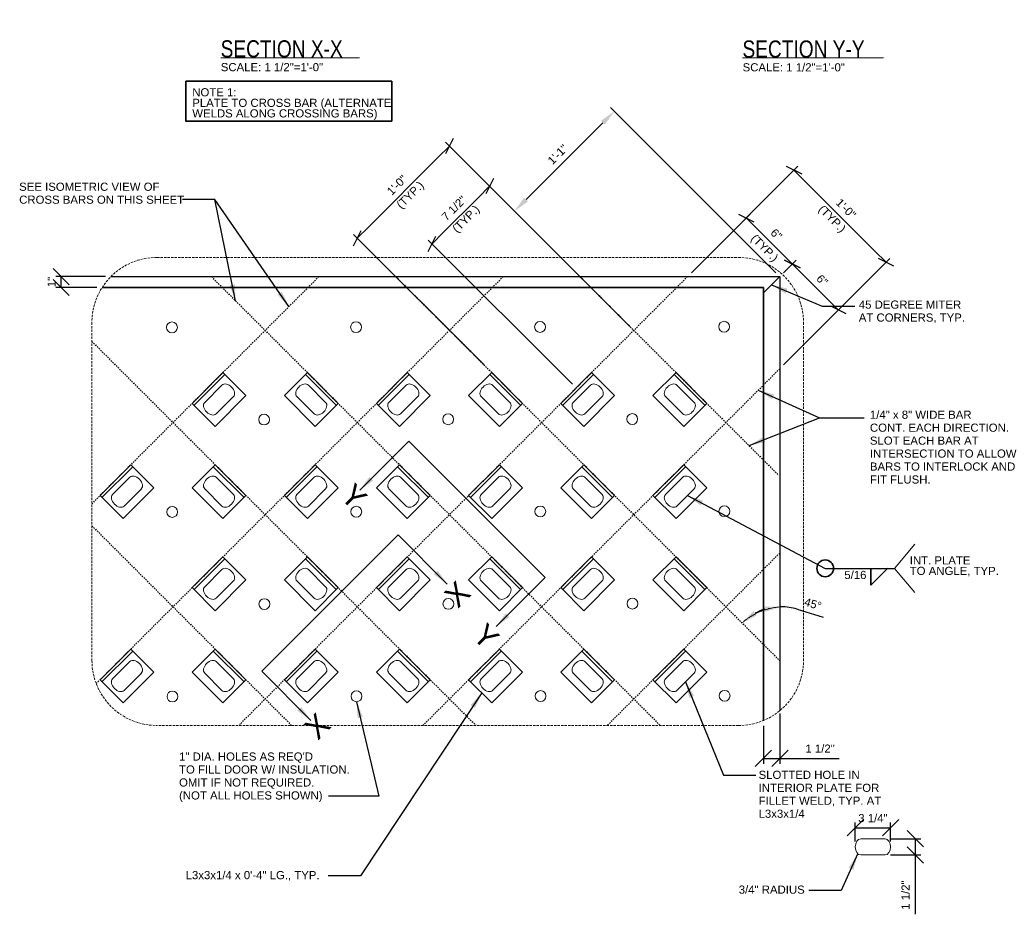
# Model space of a CAD drawing. Header units: inches. Extents: x -829 to 2226, y 10 to 4755.
# Tile 33 of 54: x 723 to 814, y 359 to 441. Entities that reach past the tile are written whole.
import ezdxf
from ezdxf.enums import TextEntityAlignment as Align

# ---------------------------------------------------------------- set-up
doc = ezdxf.new("R2010")
doc.units = ezdxf.units.IN
doc.header["$LTSCALE"] = 0.5
doc.header["$MEASUREMENT"] = 0
doc.linetypes.add('DGN Style 3', pattern=[0.621993, 0.444281, -0.177712])
doc.linetypes.add('HIDDEN', pattern=[0.375, 0.25, -0.125])
for name, color, linetype, lineweight in [('G-ANN-TTLB', 7, 'Continuous', 0), ('G-ANNO-DIM', 7, 'Continuous', 0), ('G-ANNO-DIMS', 7, 'Continuous', 35), ('G-ANNO-TEXT', 7, 'Continuous', 35), ('S-BRAC-DIA~', 7, 'Continuous', 30), ('S-FSTN-MISC', 7, 'Continuous', 25), ('S-STIF-LONG', 7, 'Continuous', 35), ('S-STIF-TRAN', 7, 'Continuous', 30)]:
    doc.layers.add(name, color=color, linetype=linetype, lineweight=lineweight)
doc.styles.add("1 1 2 1'-0", font='arial.ttf', dxfattribs={"height": 1})
doc.styles.add('AEC 1 1_2_1 0 Scale', font='arial.ttf', dxfattribs={"height": 0.75})
doc.styles.add('SUBTITLE 4.7625', font='romans.shx', dxfattribs={"width": 0.8, "height": 187.5})
doc.dimstyles.new("1 1 2 1'-0", dxfattribs={"dimtxt": 0.75, "dimasz": 1.5, "dimexe": 0.5, "dimexo": 0.5, "dimgap": 0.5, "dimtad": 1, "dimdec": 4, "dimzin": 15, "dimdsep": 46, "dimlunit": 4, "dimtxsty": 'AEC 1 1_2_1 0 Scale', "dimblk": '_Oblique_0.3', "dimcen": 0.09, "dimadec": 4, "dimazin": 3, "dimtfac": 1, "dimtdec": 4, "dimtofl": 0, "dimtmove": 0, "dimatfit": 3, "dimfxl": 1, "dimfrac": 2, "dimtolj": 1, "dimtzin": 15, "dimarcsym": 0})

# ---------------------------------------------------------------- blocks, each defined once
blk = doc.blocks.new('_Oblique_0.3')
at = {"color": 0, "linetype": 'ByBlock', "lineweight": -2}
for p, q in [((0, 0), (-1, 0)), ((0.5, 0.167), (-0.5, -0.167))]:
    blk.add_line(p, q, dxfattribs=at)
blk = doc.blocks.new('*U116')
at = {"layer": 'S-FSTN-MISC', "lineweight": 0}
for p, q in [((0.53, 0.884), (2.121, -0.707)), ((-0.53, -0.177), (1.061, -1.768))]:
    blk.add_line(p, q, dxfattribs=at)
blk.add_ellipse((0, 0.354), major_axis=(-0.53, -0.53), ratio=0.666667, start_param=3.141593, end_param=6.283185, dxfattribs=at)
at = {"layer": 'S-FSTN-MISC', "lineweight": 0, "extrusion": (0, 0, -1)}
blk.add_ellipse((1.591, -1.237), major_axis=(-0.53, -0.53), ratio=0.666667, start_param=3.141593, end_param=6.283185, dxfattribs=at)
blk = doc.blocks.new('_Oblique')
at = {"color": 0, "linetype": 'ByBlock', "lineweight": -2}
blk.add_line((-0.5, -0.5), (0.5, 0.5), dxfattribs=at)
blk = doc.blocks.new('*D133')
at = {"layer": 'Defpoints', "color": 0, "transparency": 16777216}
for p in [(802.767, 365.624), (802.767, 364.124), (805.54, 364.124)]:
    blk.add_point(p, dxfattribs=at)
at = {"layer": 'G-ANNO-DIMS', "color": 0, "lineweight": -2, "transparency": 16777216}
for p, q in [((803.267, 365.624), (806.04, 365.624)), ((805.54, 365.624), (805.54, 364.124)), ((803.267, 364.124), (806.04, 364.124)), ((805.54, 364.124), (805.54, 358.662))]:
    blk.add_line(p, q, dxfattribs=at)
at = {"layer": 'G-ANNO-DIMS', "color": 0, "lineweight": -2, "transparency": 16777216, "xscale": 1.5, "yscale": 1.5, "zscale": 1.5}
for p, rotation in [((805.54, 365.624), 90), ((805.54, 364.124), 270)]:
    blk.add_blockref('_Oblique', p, dxfattribs=dict(at, rotation=rotation))
at = {"layer": 'G-ANNO-DIMS', "color": 0, "transparency": 16777216, "insert": (804.653, 360.432), "char_height": 0.75, "attachment_point": 5, "rotation": 90, "style": 'AEC 1 1_2_1 0 Scale'}
blk.add_mtext('\\A1;1 1/2"', dxfattribs=at)
blk = doc.blocks.new('*D134')
at = {"layer": 'Defpoints', "color": 0, "transparency": 16777216}
for p in [(768.637, 423.411), (774.758, 417.289), (793.055, 417.377)]:
    blk.add_point(p, dxfattribs=at)
at = {"layer": 'G-ANNO-DIMS', "color": 0, "lineweight": -2, "transparency": 16777216}
for p, q in [((792.701, 417.731), (777.476, 432.956)), ((776.768, 431.542), (769.697, 424.471)), ((774.405, 417.643), (768.283, 423.764))]:
    blk.add_line(p, q, dxfattribs=at)
at = {"layer": 'G-ANNO-DIMS', "color": 0, "transparency": 16777216}
for points in [[(776.592, 431.719), (776.945, 431.366), (777.829, 432.603)], [(769.521, 424.648), (769.874, 424.294), (768.637, 423.411)]]:
    blk.add_solid(points, dxfattribs=at)
at = {"layer": 'G-ANNO-DIMS', "color": 0, "transparency": 16777216, "insert": (772.613, 428.627), "char_height": 0.75, "attachment_point": 5, "rotation": 45, "style": 'AEC 1 1_2_1 0 Scale'}
blk.add_mtext('\\A1;1\'-1"', dxfattribs=at)
blk = doc.blocks.new('*D135')
at = {"layer": 'Defpoints', "color": 0, "transparency": 16777216}
for p in [(793.08, 377.65), (791.555, 376.501), (793.08, 373.023)]:
    blk.add_point(p, dxfattribs=at)
at = {"layer": 'G-ANNO-DIMS', "color": 0, "lineweight": -2, "transparency": 16777216}
for p, q in [((793.08, 377.15), (793.08, 372.523)), ((791.555, 376.001), (791.555, 372.523)), ((791.555, 373.023), (793.08, 373.023)), ((793.08, 373.023), (798.542, 373.023))]:
    blk.add_line(p, q, dxfattribs=at)
at = {"layer": 'G-ANNO-DIMS', "color": 0, "lineweight": -2, "transparency": 16777216, "xscale": 1.5, "yscale": 1.5, "zscale": 1.5, "rotation": 180}
blk.add_blockref('_Oblique', (791.555, 373.023), dxfattribs=at)
at = {"layer": 'G-ANNO-DIMS', "color": 0, "lineweight": -2, "transparency": 16777216, "xscale": 1.5, "yscale": 1.5, "zscale": 1.5}
blk.add_blockref('_Oblique', (793.08, 373.023), dxfattribs=at)
at = {"layer": 'G-ANNO-DIMS', "color": 0, "transparency": 16777216, "insert": (796.772, 373.911), "char_height": 0.75, "attachment_point": 5, "style": 'AEC 1 1_2_1 0 Scale'}
blk.add_mtext('\\A1;1 1/2"', dxfattribs=at)
blk = doc.blocks.new('*D136')
at = {"layer": 'Defpoints', "color": 0, "transparency": 16777216}
for p in [(726.893, 417.377), (731.465, 417.377), (730.665, 416.377)]:
    blk.add_point(p, dxfattribs=at)
at = {"layer": 'G-ANNO-DIMS', "color": 0, "lineweight": -2, "transparency": 16777216}
for p, q in [((730.965, 417.377), (726.393, 417.377)), ((726.893, 416.377), (726.893, 417.377)), ((730.165, 416.377), (726.393, 416.377))]:
    blk.add_line(p, q, dxfattribs=at)
at = {"layer": 'G-ANNO-DIMS', "color": 0, "lineweight": -2, "transparency": 16777216, "xscale": 1.5, "yscale": 1.5, "zscale": 1.5}
for p, rotation in [((726.893, 417.377), 90), ((726.893, 416.377), 270)]:
    blk.add_blockref('_Oblique', p, dxfattribs=dict(at, rotation=rotation))
at = {"layer": 'G-ANNO-DIMS', "color": 0, "transparency": 16777216, "insert": (726.017, 416.877), "char_height": 0.75, "attachment_point": 5, "rotation": 90, "style": 'AEC 1 1_2_1 0 Scale'}
blk.add_mtext('\\A1;1"', dxfattribs=at)
blk = doc.blocks.new('*D137')
at = {"layer": 'Defpoints', "color": 0, "transparency": 16777216}
for p in [(758.174, 416.903), (793.176, 416.903), (790.636, 386.3), (793.176, 381.901)]:
    blk.add_point(p, dxfattribs=at)
at = {"layer": 'G-ANNO-DIM', "color": 0, "lineweight": -2, "transparency": 16777216}
blk.add_line((794.659, 386.759), (797.052, 386.029), dxfattribs=at)
for start, end in [(106.98156, 118.01844), (73.01844, 90)]:
    blk.add_arc((793.176, 381.901), 5.08, start, end, dxfattribs=at)
at = {"layer": 'G-ANNO-DIM', "color": 0, "transparency": 16777216}
for points in [[(790.938, 386.184), (790.641, 386.586), (789.584, 385.493)], [(791.655, 387.006), (791.729, 386.512), (793.176, 386.981)]]:
    blk.add_solid(points, dxfattribs=at)
at = {"layer": 'G-ANNO-DIM', "color": 0, "transparency": 16777216, "insert": (796.113, 387.237), "char_height": 0.75, "attachment_point": 5, "rotation": 343.01844, "style": 'AEC 1 1_2_1 0 Scale'}
blk.add_mtext('\\A1;45°', dxfattribs=at)
blk = doc.blocks.new('*D121')
at = {"layer": 'Defpoints', "color": 0, "transparency": 16777216}
for p in [(803.267, 366.627), (800.017, 364.874), (803.267, 364.874)]:
    blk.add_point(p, dxfattribs=at)
at = {"layer": 'G-ANNO-DIMS', "color": 0, "lineweight": -2, "transparency": 16777216}
for p, q in [((800.017, 365.374), (800.017, 367.127)), ((800.017, 366.627), (803.267, 366.627)), ((803.267, 365.374), (803.267, 367.127))]:
    blk.add_line(p, q, dxfattribs=at)
at = {"layer": 'G-ANNO-DIMS', "color": 0, "lineweight": -2, "transparency": 16777216, "xscale": 1.5, "yscale": 1.5, "zscale": 1.5, "rotation": 180}
blk.add_blockref('_Oblique', (800.017, 366.627), dxfattribs=at)
at = {"layer": 'G-ANNO-DIMS', "color": 0, "lineweight": -2, "transparency": 16777216, "xscale": 1.5, "yscale": 1.5, "zscale": 1.5}
blk.add_blockref('_Oblique', (803.267, 366.627), dxfattribs=at)
at = {"layer": 'G-ANNO-DIMS', "color": 0, "transparency": 16777216, "insert": (801.642, 367.515), "char_height": 0.75, "attachment_point": 5, "style": 'AEC 1 1_2_1 0 Scale'}
blk.add_mtext('\\A1;3 1/4"', dxfattribs=at)
blk = doc.blocks.new('*U118')
at = {"layer": 'S-FSTN-MISC', "lineweight": 0}
for p, q in [((0.53, 0.884), (2.121, -0.707)), ((-0.53, -0.177), (1.061, -1.768))]:
    blk.add_line(p, q, dxfattribs=at)
blk.add_ellipse((0, 0.354), major_axis=(-0.53, -0.53), ratio=0.666667, start_param=3.141593, end_param=6.283185, dxfattribs=at)
at = {"layer": 'S-FSTN-MISC', "lineweight": 0, "extrusion": (0, 0, -1)}
blk.add_ellipse((1.591, -1.237), major_axis=(-0.53, -0.53), ratio=0.666667, start_param=3.141593, end_param=6.283185, dxfattribs=at)
blk = doc.blocks.new('*U117')
at = {"layer": 'G-ANNO-DIM', "color": 3}
blk.add_line((-1.25, -2, 0), (-1.25, 2, 0), dxfattribs=at)
blk.add_3dface([(-1.5, -2, 0), (-1.5, 2, 0), (1.5, 2, 0), (1.5, -2, 0)], dxfattribs=at)
at = {"layer": 'S-FSTN-MISC', "lineweight": 0, "rotation": 135.000000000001}
blk.add_blockref('*U118', (0.25, -0.875, 0), dxfattribs=at)
blk = doc.blocks.new('*D570')
at = {"layer": 'Defpoints', "color": 0, "transparency": 16777216}
for p in [(754.164, 420.913), (774.67, 417.377, -36.02), (766.185, 408.892, -36.02)]:
    blk.add_point(p, dxfattribs=at)
at = {"layer": 'G-ANNO-DIMS', "color": 0, "lineweight": -2, "transparency": 16777216}
for p, q in [((774.316, 417.731), (762.296, 429.751)), ((761.589, 428.337), (755.225, 421.973)), ((765.831, 409.246), (753.81, 421.266))]:
    blk.add_line(p, q, dxfattribs=at)
at = {"layer": 'G-ANNO-DIMS', "color": 0, "lineweight": -2, "transparency": 16777216, "xscale": 1.5, "yscale": 1.5, "zscale": 1.5}
for p, rotation in [((762.649, 429.398), 44.99999999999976), ((754.164, 420.913), 224.9999999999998)]:
    blk.add_blockref('_Oblique_0.3', p, dxfattribs=dict(at, rotation=rotation))
at = {"layer": 'G-ANNO-DIMS', "color": 0, "transparency": 16777216, "insert": (757.81, 425.807), "char_height": 0.75, "attachment_point": 5, "rotation": 45, "style": 'AEC 1 1_2_1 0 Scale'}
blk.add_mtext('\\A1;1\'-0"', dxfattribs=at)
blk = doc.blocks.new('*D571')
at = {"layer": 'Defpoints', "color": 0, "transparency": 16777216}
for p in [(794.373, 427.181), (784.569, 417.377, -36.02), (793.055, 408.892, -36.02)]:
    blk.add_point(p, dxfattribs=at)
at = {"layer": 'G-ANNO-DIMS', "color": 0, "lineweight": -2, "transparency": 16777216}
for p, q in [((784.923, 417.731), (794.727, 427.535)), ((801.798, 419.757), (795.434, 426.121)), ((793.408, 409.246), (803.212, 419.05))]:
    blk.add_line(p, q, dxfattribs=at)
at = {"layer": 'G-ANNO-DIMS', "color": 0, "lineweight": -2, "transparency": 16777216, "xscale": 1.5, "yscale": 1.5, "zscale": 1.5}
for p, rotation in [((794.373, 427.181), 135.0000000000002), ((802.859, 418.696), 315.0000000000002)]:
    blk.add_blockref('_Oblique_0.3', p, dxfattribs=dict(at, rotation=rotation))
at = {"layer": 'G-ANNO-DIMS', "color": 0, "transparency": 16777216, "insert": (799.161, 423.643), "char_height": 0.75, "attachment_point": 5, "rotation": 315, "style": 'AEC 1 1_2_1 0 Scale'}
blk.add_mtext('\\A1;1\'-0"', dxfattribs=at)
blk = doc.blocks.new('*D572')
at = {"layer": 'Defpoints', "color": 0, "transparency": 16777216}
for p in [(766.348, 425.7), (779.62, 412.428, -36.02), (774.316, 407.124, -36.02)]:
    blk.add_point(p, dxfattribs=at)
at = {"layer": 'G-ANNO-DIMS', "color": 0, "lineweight": -2, "transparency": 16777216}
for p, q in [((779.266, 412.781), (765.994, 426.053)), ((762.105, 421.457), (765.287, 424.639)), ((773.963, 407.478), (760.691, 420.75))]:
    blk.add_line(p, q, dxfattribs=at)
at = {"layer": 'G-ANNO-DIMS', "color": 0, "lineweight": -2, "transparency": 16777216, "xscale": 1.5, "yscale": 1.5, "zscale": 1.5}
for p, rotation in [((766.348, 425.7), 44.99999999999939), ((761.044, 420.396), 224.9999999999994)]:
    blk.add_blockref('_Oblique_0.3', p, dxfattribs=dict(at, rotation=rotation))
at = {"layer": 'G-ANNO-DIMS', "color": 0, "transparency": 16777216, "insert": (763.068, 423.676), "char_height": 0.75, "attachment_point": 5, "rotation": 45, "style": 'AEC 1 1_2_1 0 Scale'}
blk.add_mtext('\\A1;7 1/2"', dxfattribs=at)
blk = doc.blocks.new('*D573')
at = {"layer": 'Defpoints', "color": 0, "transparency": 16777216}
for p in [(789.977, 422.785), (788.812, 421.62), (793.055, 417.377, -36.02)]:
    blk.add_point(p, dxfattribs=at)
at = {"layer": 'G-ANNO-DIMS', "color": 0, "lineweight": -2, "transparency": 16777216}
for p, q in [((789.166, 421.974), (790.33, 423.138)), ((793.159, 419.603), (791.038, 421.724)), ((793.408, 417.731), (794.573, 418.896))]:
    blk.add_line(p, q, dxfattribs=at)
at = {"layer": 'G-ANNO-DIMS', "color": 0, "lineweight": -2, "transparency": 16777216, "xscale": 1.5, "yscale": 1.5, "zscale": 1.5}
for p, rotation in [((789.977, 422.785), 135), ((794.22, 418.542), 315)]:
    blk.add_blockref('_Oblique_0.3', p, dxfattribs=dict(at, rotation=rotation))
at = {"layer": 'G-ANNO-DIMS', "color": 0, "transparency": 16777216, "insert": (792.746, 421.265), "char_height": 0.75, "attachment_point": 5, "rotation": 315, "style": 'AEC 1 1_2_1 0 Scale'}
blk.add_mtext('\\A1;6"', dxfattribs=at)
blk = doc.blocks.new('*D574')
at = {"layer": 'Defpoints', "color": 0, "transparency": 16777216}
for p in [(793.055, 417.377, -36.02), (798.462, 414.3), (797.297, 413.135)]:
    blk.add_point(p, dxfattribs=at)
at = {"layer": 'G-ANNO-DIMS', "color": 0, "lineweight": -2, "transparency": 16777216}
for p, q in [((793.408, 417.731), (794.573, 418.896)), ((795.28, 417.482), (797.402, 415.36)), ((797.651, 413.488), (798.816, 414.653))]:
    blk.add_line(p, q, dxfattribs=at)
at = {"layer": 'G-ANNO-DIMS', "color": 0, "lineweight": -2, "transparency": 16777216, "xscale": 1.5, "yscale": 1.5, "zscale": 1.5}
for p, rotation in [((794.22, 418.542), 135), ((798.462, 414.3), 315)]:
    blk.add_blockref('_Oblique_0.3', p, dxfattribs=dict(at, rotation=rotation))
at = {"layer": 'G-ANNO-DIMS', "color": 0, "transparency": 16777216, "insert": (796.965, 417.045), "char_height": 0.75, "attachment_point": 5, "rotation": 315, "style": 'AEC 1 1_2_1 0 Scale'}
blk.add_mtext('\\A1;6"', dxfattribs=at)

msp = doc.modelspace()

# ---------------------------------------------------------------- linework, layer by layer
at = {"layer": 'G-ANN-TTLB', "color": 7, "linetype": 'Continuous', "lineweight": 13}
for p, q in [((741.59577, 437.53543, -72.03987), (754.36491, 437.53543, -72.03987)), ((789.64662, 437.51739, -72.03987), (802.62851, 437.51739, -72.03987))]:
    msp.add_line(p, q, dxfattribs=at)
at = {"layer": 'G-ANNO-DIM', "flags": 128}
msp.add_lwpolyline([(754.38678, 397.70618), (758.91571, 402.23511), (771.47283, 389.67799), (766.9439, 385.14906)], dxfattribs=at)
at = {"layer": 'G-ANNO-DIM', "elevation": -36.01993, "flags": 128}
msp.add_lwpolyline([(749.89368, 376.51605), (745.36475, 381.04498), (757.92187, 393.60211), (762.4508, 389.07318)], dxfattribs=at)
at = {"layer": 'G-ANNO-DIM', "lineweight": 0}
for centre in [(737.09553, 412.70209, -36.01993), (754.04397, 412.72422, -36.01993), (770.9924, 412.74634, -36.01993), (787.94084, 412.76847, -36.01993), (745.58084, 404.21678, -36.01993), (762.52928, 404.23891, -36.01993), (779.47771, 404.26103, -36.01993), (737.11771, 395.70935, -36.01993), (754.06615, 395.73147, -36.01993), (771.01459, 395.7536, -36.01993), (787.96303, 395.77572, -36.01993), (745.60302, 387.22404, -36.01993), (762.55146, 387.24616, -36.01993), (779.4999, 387.26829, -36.01993), (737.1399, 378.7166, -36.01993), (754.08834, 378.73873, -36.01993), (771.03677, 378.76085, -36.01993), (787.98521, 378.78298, -36.01993)]:
    msp.add_circle(centre, 0.5, dxfattribs=at)
at = {"layer": 'G-ANNO-DIM'}
msp.add_open_spline([(789.58384, 385.49286, -36.01993), (791.13515, 386.83563, -36.01993), (793.17563, 386.98063, -36.01993)], degree=2, dxfattribs=at)
at = {"layer": 'G-ANNO-DIMS', "linetype": 'DGN Style 3', "lineweight": 0}
for p, q in [((735.72314, 419.15019, -36.01993), (789.2553, 419.15019, -36.01993)), ((729.72314, 413.15019, -36.01993), (729.72314, 382.04255, -36.01993)), ((795.2553, 413.15019, -36.01993), (795.2553, 382.04255, -36.01993)), ((789.2553, 376.04255, -36.01993), (735.72314, 376.04255, -36.01993))]:
    msp.add_line(p, q, dxfattribs=at)
for centre, start, end in [((735.72314, 413.15019, -36.01993), 90, 180), ((735.72314, 382.04255, -36.01993), 180, 270), ((789.2553, 382.04255, -36.01993), 270, 0)]:
    msp.add_arc(centre, 6, start, end, dxfattribs=at)
at = {"layer": 'G-ANNO-DIMS', "linetype": 'DGN Style 3', "lineweight": 0, "extrusion": (0, 0, -1)}
msp.add_arc((-789.2553, 413.15019, 36.01993), 6, 90, 180, dxfattribs=at)
at = {"layer": 'G-ANNO-TEXT'}
for p, q in [((730.66494, 416.37736, -36.01993), (791.55467, 416.37736, -36.01993)), ((791.55467, 416.37736, -36.01993), (791.55467, 376.50063, -36.01993)), ((801.44627, 388.96899, -36.01993), (803.02687, 390.52048, -36.01993)), ((801.44627, 390.51768, -36.01993), (801.44627, 388.96899, -36.01993))]:
    msp.add_line(p, q, dxfattribs=at)
at = {"layer": 'G-ANNO-TEXT', "color": 7, "linetype": 'Continuous', "lineweight": 0}
for q in [(805.5075, 392.74898, -36.01993), (805.5075, 388.28638, -36.01993)]:
    msp.add_line((803.63522, 390.51768, -36.01993), q, dxfattribs=at)
at = {"layer": 'G-ANNO-TEXT'}
msp.add_circle((797.25026, 390.51768, -36.01993), 0.77216, dxfattribs=at)
msp.add_3dface([(738.35981, 435.36749), (757.33029, 435.36749), (757.33029, 431.69928), (738.35981, 431.69928)], dxfattribs=at)
at = {"layer": 'S-BRAC-DIA~'}
for p, q in [((731.46508, 417.37736, -36.01993), (793.05467, 417.37736, -36.01993)), ((793.05467, 417.37736, -36.01993), (791.55467, 415.87736, -36.01993)), ((793.05467, 417.37736, -36.01993), (793.05467, 377.39876, -36.01993))]:
    msp.add_line(p, q, dxfattribs=at)
at = {"layer": 'S-STIF-LONG', "color": 1, "linetype": 'HIDDEN'}
for p, q in [((740.72877, 417.37736, -36.01993), (782.06358, 376.04255, -36.01993)), ((757.69933, 417.37736, -36.01993), (793.05467, 382.02202, -36.01993)), ((774.6699, 417.37736, -36.01993), (792.96629, 399.08097, -36.01993)), ((729.72314, 411.41243, -36.01993), (765.09302, 376.04255, -36.01993)), ((729.72314, 394.44186, -36.01993), (748.12246, 376.04255, -36.01993))]:
    msp.add_line(p, q, dxfattribs=at)
at = {"layer": 'S-STIF-TRAN', "color": 30, "linetype": 'HIDDEN'}
for p, q in [((750.62827, 417.37736, -36.01993), (729.72314, 396.47223, -36.01993)), ((767.59883, 417.37736, -36.01993), (730.11948, 379.89801, -36.01993)), ((784.56939, 417.37736, -36.01993), (743.32297, 376.13094, -36.01993)), ((793.05467, 408.89207, -36.01993), (760.20515, 376.04255, -36.01993)), ((793.05467, 391.92151, -36.01993), (777.17571, 376.04255, -36.01993))]:
    msp.add_line(p, q, dxfattribs=at)

# ---------------------------------------------------------------- block references
at = {"layer": 'G-ANNO-DIM', "color": 3}
for p, rotation in [((741.43586, 406.06365, -36.01995), 315), ((749.92117, 406.06367, -36.01995), 224.9999999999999), ((758.40642, 406.06365, -36.01995), 315), ((766.89173, 406.06367, -36.01995), 224.9999999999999), ((775.37698, 406.06365, -36.01995), 315), ((783.86229, 406.06367, -36.01995), 224.9999999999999), ((732.95058, 397.57837, -36.01995), 315), ((741.43588, 397.57839, -36.01995), 224.9999999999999), ((749.92114, 397.57837, -36.01995), 315), ((758.40645, 397.57839, -36.01995), 224.9999999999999), ((766.8917, 397.57837, -36.01995), 315), ((775.37701, 397.57839, -36.01995), 224.9999999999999), ((783.86226, 397.57837, -36.01995), 315), ((741.43586, 389.09309, -36.01995), 315), ((749.92117, 389.09311, -36.01995), 224.9999999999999), ((758.40642, 389.09309, -36.01995), 315), ((766.89173, 389.09311, -36.01995), 224.9999999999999), ((775.37698, 389.09309, -36.01995), 315), ((783.86229, 389.09311, -36.01995), 224.9999999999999), ((732.95058, 380.60781, -36.01995), 315), ((741.43588, 380.60783, -36.01995), 224.9999999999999), ((749.92114, 380.60781, -36.01995), 315), ((758.40645, 380.60783, -36.01995), 224.9999999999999), ((766.8917, 380.60781, -36.01995), 315), ((775.37701, 380.60783, -36.01995), 224.9999999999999), ((783.86226, 380.60781, -36.01995), 315)]:
    msp.add_blockref('*U117', p, dxfattribs=dict(at, rotation=rotation))
at = {"layer": 'S-FSTN-MISC', "lineweight": 0, "rotation": 45.00000000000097}
msp.add_blockref('*U116', (800.76658, 364.62439, -36.01993), dxfattribs=at)

# ---------------------------------------------------------------- texts
at = {"layer": 'G-ANN-TTLB', "color": 7, "linetype": 'Continuous', "lineweight": 13, "char_height": 1.5748031, "attachment_point": 7, "line_spacing_factor": 0.72, "style": 'SUBTITLE 4.7625'}
for s, insert in [('\\fArial|b0|i0|c00|p39;SECTION X-X', (741.57813, 437.54255, -72.03987)), ('\\fArial|b0|i0|c00|p39;SECTION Y-Y', (789.62898, 437.52451, -72.03987))]:
    msp.add_mtext(s, dxfattribs=dict(at, insert=insert))
at = {"layer": 'G-ANN-TTLB', "color": 7, "linetype": 'Continuous', "lineweight": 0, "char_height": 0.75, "attachment_point": 8, "line_spacing_factor": 0.72, "style": 'AEC 1 1_2_1 0 Scale'}
for insert in [(746.30151, 436.28296, -72.03987), (794.35237, 436.26493, -72.03987)]:
    msp.add_mtext('\\fArial|b0|i0|c00|p39;SCALE: 1 1/2"=1\'-0"', dxfattribs=dict(at, insert=insert))
at = {"layer": 'G-ANNO-TEXT', "color": 7, "linetype": 'Continuous', "lineweight": 0}
for s, height, rotation, style, p in [('(TYP.)', 0.75, 45, 'AEC 1 1_2_1 0 Scale', (757.68492, 424.09745, -72.03987)), ('(TYP.)', 0.75, 45, 'AEC 1 1_2_1 0 Scale', (762.82249, 421.89302, -72.03987)), ('(TYP.)', 0.75, 315, 'AEC 1 1_2_1 0 Scale', (797.09357, 424.05004, -36.01993)), ('(TYP.)', 0.75, 315, 'AEC 1 1_2_1 0 Scale', (790.87019, 421.35734, -36.01993)), ('Y', 2, 315, "1 1 2 1'-0", (753.89447, 398.48982, -72.03987)), ('X', 2, 45, "1 1 2 1'-0", (761.99759, 388.18736, -108.0598)), ('Y', 2, 315, "1 1 2 1'-0", (766.05808, 385.60227, -72.03987)), ('X', 2, 45, "1 1 2 1'-0", (749.11004, 376.02375, -108.0598))]:
    msp.add_text(s, height=height, rotation=rotation, dxfattribs=dict(at, style=style)).set_placement(p, align=Align.TOP_LEFT)
at = {"layer": 'G-ANNO-TEXT', "color": 7, "linetype": 'Continuous', "lineweight": 0, "style": 'AEC 1 1_2_1 0 Scale'}
msp.add_text('5/16', height=0.75, dxfattribs=at).set_placement((799.00683, 390.28376, -36.01993), align=Align.TOP_LEFT)
at = {"layer": 'G-ANNO-TEXT', "color": 7, "linetype": 'Continuous', "lineweight": 0, "insert": (738.96606, 434.72684, -36.01993), "char_height": 0.75, "width": 21.0403463, "attachment_point": 1, "line_spacing_factor": 0.776524, "style": 'AEC 1 1_2_1 0 Scale'}
msp.add_mtext('NOTE 1: \\PPLATE TO CROSS BAR (ALTERNATE WELDS ALONG CROSSING BARS)', dxfattribs=at)
at = {"layer": 'G-ANNO-TEXT', "color": 7, "char_height": 0.75, "attachment_point": 1, "line_spacing_factor": 0.954331, "style": 'AEC 1 1_2_1 0 Scale'}
for s, insert, width in [('SEE ISOMETRIC VIEW OF CROSS BARS ON THIS SHEET', (723.02637, 426.03104, -36.01993), 15.3655291), ('45 DEGREE MITER\\PAT CORNERS, TYP.', (800.34035, 415.17666, -36.01993), 55.3711965), ('1/4" x 8" WIDE BAR\\PCONT. EACH DIRECTION. \\PSLOT EACH BAR AT\\PINTERSECTION TO ALLOW\\PBARS TO INTERLOCK AND \\PFIT FLUSH.', (801.36387, 405.0381, -36.01993), 55.3711965), ('SLOTTED HOLE IN\\PINTERIOR PLATE FOR \\PFILLET WELD, TYP. AT\\PL3x3x1/4', (791.11368, 371.88001, -36.01993), 55.3711965), ('3/4" RADIUS', (789.28492, 361.30892, -36.01993), 55.3711965)]:
    msp.add_mtext(s, dxfattribs=dict(at, insert=insert, width=width))
at = {"layer": 'G-ANNO-TEXT', "color": 7, "linetype": 'Continuous', "lineweight": 0, "insert": (805.03153, 391.62701, -36.01993), "char_height": 0.75, "attachment_point": 1, "line_spacing_factor": 0.776524, "style": 'AEC 1 1_2_1 0 Scale'}
msp.add_mtext('INT. PLATE\\PTO ANGLE, TYP.', dxfattribs=at)
at = {"layer": 'G-ANNO-TEXT', "color": 7, "char_height": 0.75, "attachment_point": 1, "line_spacing_factor": 0.954331, "style": 'AEC 1 1_2_1 0 Scale'}
for s, insert in [('1" DIA. HOLES AS REQ\'D\\PTO FILL DOOR W/ INSULATION. \\POMIT IF NOT REQUIRED.\\P(NOT ALL HOLES SHOWN)', (737.74991, 373.56291, -36.01993)), ('L3x3x1/4 x 0\'-4" LG., TYP.', (738.35627, 362.64691, -36.01993))]:
    msp.add_mtext(s, dxfattribs=dict(at, insert=insert))

# ---------------------------------------------------------------- dimensions: what is measured, and where the dimension line sits
at = {"layer": 'G-ANNO-DIM'}
dim = msp.add_angular_dim_3p(base=(790.63585, 386.30009, -36.01993), center=(793.17563, 381.90106, -36.01993), p1=(793.17563, 416.90284, -36.01993), p2=(758.17385, 416.90284, -36.01993), dimstyle="1 1 2 1'-0", override={"dimse1": 1, "dimse2": 1}, dxfattribs=at)
dim.commit()
dim.dimension.update_dxf_attribs({"geometry": '*D137', "text_midpoint": (796.11285, 387.23681, -36.01993)})
at = {"layer": 'G-ANNO-DIMS'}
dim = msp.add_linear_dim(base=(768.6367, 423.41055, -36.01993), p1=(793.05467, 417.37736, -36.01993), p2=(774.75829, 417.28897, -36.01993), angle=225, dimstyle="1 1 2 1'-0", dxfattribs=at)
dim.commit()
dim.dimension.update_dxf_attribs({"geometry": '*D134', "text_midpoint": (772.61309, 428.62655, -36.01993)})
for base, p1, p2, angle, picture, middle in [((754.16404, 420.91265), (774.6699, 417.37736, -36.01993), (766.18462, 408.89207, -36.01993), 225, '*D570', (758.43408, 425.1827)), ((794.37333, 427.18129), (793.05467, 408.89207, -36.01993), (784.56939, 417.37736, -36.01993), 135, '*D571', (798.53632, 423.0183)), ((766.34775, 425.6995), (774.31634, 407.12431, -36.01993), (779.61964, 412.42761, -36.01993), 45, '*D572', (763.6961, 423.04785)), ((789.97694, 422.7849), (793.05467, 417.37736, -36.01993), (788.81203, 421.62), 135, '*D573', (792.1215, 420.64033)), ((798.46222, 414.29962), (793.05467, 417.37736, -36.01993), (797.29731, 413.13472), 315, '*D574', (796.3409, 416.42094))]:
    dim = msp.add_linear_dim(base=base, p1=p1, p2=p2, angle=angle, dimstyle="1 1 2 1'-0", dxfattribs=at)
    dim.commit()
    dim.dimension.update_dxf_attribs({"geometry": picture, "text_midpoint": middle, "dimtype": 161})
for base, p1, p2, angle, picture, middle in [((726.89336, 417.37736, -36.01993), (730.66494, 416.37736, -36.01993), (731.46508, 417.37736, -36.01993), 90, '*D136', (726.89336, 416.87736, -36.01993)), ((805.54048, 364.1244, -36.01993), (802.76659, 365.6244, -36.01993), (802.76659, 364.1244, -36.01993), 270, '*D133', (805.54048, 360.4317, -36.01993))]:
    dim = msp.add_linear_dim(base=base, p1=p1, p2=p2, angle=angle, dimstyle="1 1 2 1'-0", override={"dimblk1": 'Oblique', "dimblk2": 'Oblique', "dimsah": 1, "dimtofl": 1}, dxfattribs=at)
    dim.commit()
    dim.dimension.update_dxf_attribs({"geometry": picture, "text_midpoint": middle, "dimtype": 160})
for base, p1, p2, picture, middle in [((793.07961, 373.02314, -36.01993), (791.55467, 376.50063, -36.01993), (793.07961, 377.65041, -36.01993), '*D135', (796.77231, 373.02314, -36.01993)), ((803.26659, 366.62676, -36.01993), (800.01659, 364.8744, -36.01993), (803.26659, 364.8744, -36.01993), '*D121', (801.64159, 366.62676, -36.01993))]:
    dim = msp.add_linear_dim(base=base, p1=p1, p2=p2, dimstyle="1 1 2 1'-0", override={"dimblk1": 'Oblique', "dimblk2": 'Oblique', "dimsah": 1, "dimtofl": 1}, dxfattribs=at)
    dim.commit()
    dim.dimension.update_dxf_attribs({"geometry": picture, "text_midpoint": middle, "dimtype": 160})

# ---------------------------------------------------------------- leaders
at = {"layer": 'G-ANNO-DIM'}
for points in [[(754.38678, 397.70618), (758.91571, 402.23511)], [(762.4508, 389.07318, -36.01993), (757.92187, 393.60211, -36.01993)], [(766.9439, 385.14906), (771.47283, 389.67799)], [(749.89368, 376.51605, -36.01993), (745.36475, 381.04498, -36.01993)]]:
    msp.add_leader(points, dimstyle="1 1 2 1'-0", override={"dimgap": 1}, dxfattribs=at)
at = {"layer": 'G-ANNO-TEXT'}
for points in [[(747.87263, 414.62172, -36.01993), (741.02888, 424.4753, -36.01993), (738.05175, 424.4753, -36.01993)], [(742.94999, 415.15614, -36.01993), (741.02888, 424.4753, -36.01993)], [(792.30467, 416.62736, -36.01993), (796.97015, 414.65308, -36.01993), (799.97513, 414.65308, -36.01993)], [(791.08261, 406.92001, -36.01993), (796.72162, 404.36755, -36.01993), (800.82645, 404.36755, -36.01993)], [(790.23377, 401.81349, -36.01993), (796.72162, 404.36755, -36.01993)], [(784.56569, 397.22111, -36.01993), (797.25026, 390.51768, -36.01993), (803.63522, 390.51768, -36.01993)], [(784.39262, 380.07747, -36.01993), (787.86908, 371.46215, -36.01993), (790.87405, 371.46215, -36.01993)], [(765.624, 379.0471, -36.01993), (754.46783, 362.19618, -36.01993), (751.4907, 362.19618, -36.01993)], [(754.08834, 378.23873, -36.01993), (756.16072, 369.54206, -36.01993), (751.49817, 369.54206, -36.01993)], [(800.23247, 364.21297, -36.01993), (798.72235, 360.85881, -36.01993), (795.74522, 360.85881, -36.01993)]]:
    msp.add_leader(points, dimstyle="1 1 2 1'-0", override={"dimgap": 1}, dxfattribs=at)

doc.saveas('drawing.dxf')
